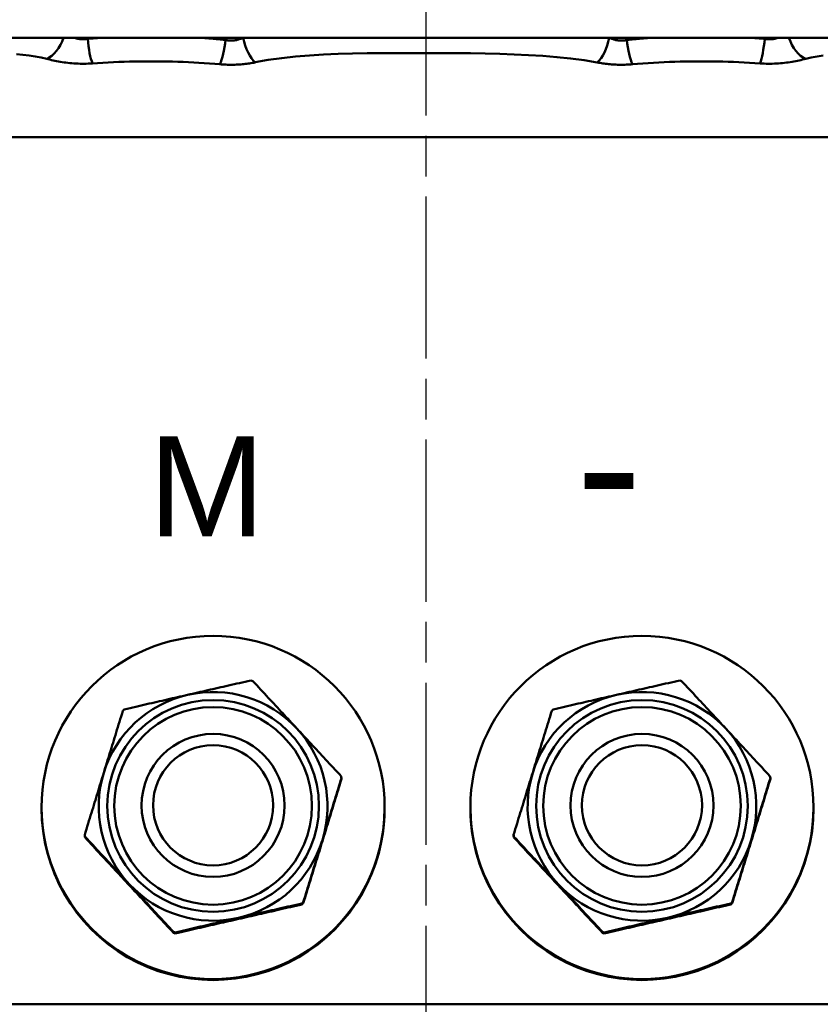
# Model space of a CAD drawing. Header units: millimetres. Extents: x 50 to 454, y 72 to 392.
# Tile 4 of 26: x 142 to 170, y 105 to 139. Entities that reach past the tile are written whole.
import ezdxf

# ---------------------------------------------------------------- set-up
doc = ezdxf.new("R2010")
doc.units = ezdxf.units.MM
doc.linetypes.add('CHAIN', pattern=[0.3543, 0.2362, -0.0295, 0.0591, -0.0295])
doc.linetypes.add('LONG_DASH_DOTTED', pattern=[0.3001, 0.2362, -0.0295, 0.0049, -0.0295])
for name, color, linetype, lineweight in [('Arêtes tangentes visibles(GABARIT)', 7, 'Continuous', 50), ('Arêtes visibles(GABARIT)', 7, 'Continuous', 50), ('Cotes(GABARIT)', 7, 'Continuous', 25), ('Ligne de centre(GABARIT)', 7, 'LONG_DASH_DOTTED', 25), ('Symboles(GABARIT)', 7, 'Continuous', 25)]:
    doc.layers.add(name, color=color, linetype=linetype, lineweight=lineweight)
doc.styles.add('Arial', font='arial.ttf')
doc.styles.add('Courant-BSI', font='arial.ttf')
doc.dimstyles.new('MS-Relais', dxfattribs={"dimtxt": 3.5, "dimasz": 2.5, "dimexe": 2, "dimexo": 2, "dimgap": 0.3, "dimtad": 1, "dimtoh": 1, "dimrnd": 1e-08, "dimtxsty": 'Courant-BSI', "dimcen": 0.09, "dimdle": 6, "dimclrd": 7, "dimclre": 7, "dimclrt": 7, "dimazin": 2, "dimtfac": 0.571429, "dimtmove": 0, "dimatfit": 3, "dimfxl": 1, "dimtolj": 1, "dimlwd": 25, "dimlwe": 25, "dimarcsym": 0})

# ---------------------------------------------------------------- blocks, each defined once
blk = doc.blocks.new('*D17')
at = {"layer": 'Cotes(GABARIT)', "color": 7, "linetype": 'Continuous', "lineweight": 25}
for p, q in [((80.657, 112.534), (80.657, 72.462)), ((232.657, 106.784), (232.657, 72.462)), ((83.157, 74.462), (230.157, 74.462))]:
    blk.add_line(p, q, dxfattribs=at)
at = {"layer": 'Cotes(GABARIT)', "color": 7, "linetype": 'Continuous'}
for points in [[(83.157, 74.879), (83.157, 74.045), (80.657, 74.462)], [(230.157, 74.879), (230.157, 74.045), (232.657, 74.462)]]:
    blk.add_solid(points, dxfattribs=at)
at = {"layer": 'Defpoints', "color": 0, "linetype": 'Continuous'}
for p in [(80.657, 114.534), (232.657, 108.784), (232.657, 74.462)]:
    blk.add_point(p, dxfattribs=at)
at = {"layer": 'Cotes(GABARIT)', "color": 7, "linetype": 'Continuous', "lineweight": 25, "insert": (152.974, 78.336), "char_height": 3.5, "attachment_point": 1, "style": 'Courant-BSI'}
blk.add_mtext('\\A1;152', dxfattribs=at)
blk = doc.blocks.new('*D27')
at = {"layer": 'Cotes(GABARIT)', "color": 7, "linetype": 'Continuous', "lineweight": 25}
for p, q in [((80.657, 112.534), (80.657, 85.897)), ((156.657, 99.815), (156.657, 85.897)), ((154.157, 87.897), (83.157, 87.897))]:
    blk.add_line(p, q, dxfattribs=at)
at = {"layer": 'Cotes(GABARIT)', "color": 7, "linetype": 'Continuous'}
for points in [[(83.157, 88.314), (83.157, 87.481), (80.657, 87.897)], [(154.157, 88.314), (154.157, 87.481), (156.657, 87.897)]]:
    blk.add_solid(points, dxfattribs=at)
at = {"layer": 'Defpoints', "color": 0, "linetype": 'Continuous'}
for p in [(80.657, 114.534), (156.657, 101.815), (80.657, 87.897)]:
    blk.add_point(p, dxfattribs=at)
at = {"layer": 'Cotes(GABARIT)', "color": 7, "linetype": 'Continuous', "lineweight": 25, "insert": (116.687, 91.697), "char_height": 3.5, "attachment_point": 1, "style": 'Courant-BSI'}
blk.add_mtext('\\A1; \\fArial|b0|i0;\\H3.5000;=', dxfattribs=at)
blk = doc.blocks.new('*D28')
at = {"layer": 'Cotes(GABARIT)', "color": 7, "linetype": 'Continuous', "lineweight": 25}
for p, q in [((232.657, 106.784), (232.657, 85.897)), ((156.657, 99.815), (156.657, 85.897)), ((159.157, 87.897), (230.157, 87.897))]:
    blk.add_line(p, q, dxfattribs=at)
at = {"layer": 'Cotes(GABARIT)', "color": 7, "linetype": 'Continuous'}
for points in [[(159.157, 88.314), (159.157, 87.481), (156.657, 87.897)], [(230.157, 88.314), (230.157, 87.481), (232.657, 87.897)]]:
    blk.add_solid(points, dxfattribs=at)
at = {"layer": 'Defpoints', "color": 0, "linetype": 'Continuous'}
for p in [(232.657, 108.784), (156.657, 101.815), (232.657, 87.897)]:
    blk.add_point(p, dxfattribs=at)
at = {"layer": 'Cotes(GABARIT)', "color": 7, "linetype": 'Continuous', "lineweight": 25, "insert": (192.687, 91.697), "char_height": 3.5, "attachment_point": 1, "style": 'Courant-BSI'}
blk.add_mtext('\\A1; \\fArial|b0|i0;\\H3.5000;=', dxfattribs=at)

msp = doc.modelspace()

# ---------------------------------------------------------------- linework, layer by layer
at = {"layer": 'Arêtes tangentes visibles(GABARIT)'}
for p, q in [((144.8175, 138.4986), (144.8176, 138.5343)), ((149.6404, 138.5343), (149.6405, 138.4589)), ((163.6745, 138.4589), (163.6745, 138.5343)), ((168.4974, 138.5343), (168.4975, 138.4986)), ((130.1754, 135.0605), (183.1395, 135.0605))]:
    msp.add_line(p, q, dxfattribs=at)
at = {"layer": 'Arêtes tangentes visibles(GABARIT)', "flags": 128}
for points in [[(144.8175, 138.4986), (144.7982, 138.4951), (144.7787, 138.4919), (144.7592, 138.4892), (144.7396, 138.4869), (144.7199, 138.485), (144.7002, 138.4836), (144.6804, 138.4827), (144.6606, 138.4822), (144.6408, 138.4822), (144.621, 138.4826), (144.6013, 138.4835), (144.5815, 138.4849), (144.5619, 138.4867), (144.5423, 138.489), (144.5227, 138.4917), (144.5033, 138.4948), (144.4839, 138.4984), (144.4647, 138.5024), (144.4455, 138.5067), (144.4265, 138.5115), (144.4075, 138.5167), (144.3887, 138.5222), (144.37, 138.5281), (144.3515, 138.5344)], [(145.2741, 138.5343), (145.255, 138.533), (145.2359, 138.5317), (145.2168, 138.5304), (145.1977, 138.529), (145.1786, 138.5277), (145.1595, 138.5263), (145.1405, 138.5249), (145.1214, 138.5235), (145.1024, 138.5221), (145.0833, 138.5206), (145.0643, 138.5192), (145.0453, 138.5177), (145.0262, 138.5162), (145.0072, 138.5147), (144.9882, 138.5132), (144.9692, 138.5116), (144.9502, 138.51), (144.9312, 138.5085), (144.9123, 138.5069), (144.8933, 138.5053), (144.8743, 138.5036), (144.8554, 138.502), (144.8364, 138.5003), (144.8175, 138.4986)], [(149.6405, 138.4589), (149.6052, 138.4628), (149.5699, 138.4666), (149.5345, 138.4704), (149.4991, 138.474), (149.4637, 138.4776), (149.4282, 138.4812), (149.3927, 138.4846), (149.3572, 138.488), (149.3217, 138.4914), (149.2861, 138.4947), (149.2505, 138.4979), (149.2149, 138.5011), (149.1792, 138.5042), (149.1436, 138.5072), (149.1079, 138.5102), (149.0721, 138.5131), (149.0364, 138.5159), (149.0006, 138.5187), (148.9648, 138.5215), (148.929, 138.5241), (148.8932, 138.5268), (148.8573, 138.5293), (148.8214, 138.5318), (148.7855, 138.5343)], [(150.2385, 138.5343), (150.2156, 138.5234), (150.1923, 138.513), (150.1686, 138.503), (150.1447, 138.4937), (150.1206, 138.4849), (150.0962, 138.4768), (150.0716, 138.4693), (150.0468, 138.4625), (150.0218, 138.4564), (149.9967, 138.451), (149.9716, 138.4464), (149.9463, 138.4426), (149.9209, 138.4395), (149.8954, 138.4373), (149.8698, 138.4358), (149.8441, 138.4352), (149.8184, 138.4353), (149.7927, 138.4363), (149.767, 138.4381), (149.7414, 138.4407), (149.716, 138.4442), (149.6906, 138.4483), (149.6655, 138.4533), (149.6405, 138.4589)], [(163.6745, 138.4589), (163.6495, 138.4533), (163.6243, 138.4483), (163.599, 138.4442), (163.5735, 138.4407), (163.5479, 138.4381), (163.5222, 138.4363), (163.4965, 138.4353), (163.4708, 138.4352), (163.4452, 138.4358), (163.4196, 138.4373), (163.3941, 138.4395), (163.3687, 138.4426), (163.3434, 138.4464), (163.3182, 138.451), (163.2931, 138.4564), (163.2682, 138.4625), (163.2434, 138.4693), (163.2188, 138.4768), (163.1944, 138.4849), (163.1702, 138.4937), (163.1463, 138.5031), (163.1227, 138.513), (163.0994, 138.5234), (163.0764, 138.5343)], [(164.5294, 138.5344), (164.4935, 138.5319), (164.4576, 138.5294), (164.4218, 138.5269), (164.3859, 138.5242), (164.3501, 138.5216), (164.3143, 138.5188), (164.2785, 138.516), (164.2428, 138.5132), (164.2071, 138.5102), (164.1714, 138.5073), (164.1357, 138.5042), (164.1001, 138.5011), (164.0644, 138.498), (164.0288, 138.4947), (163.9933, 138.4914), (163.9577, 138.4881), (163.9222, 138.4847), (163.8867, 138.4812), (163.8513, 138.4776), (163.8158, 138.474), (163.7804, 138.4704), (163.7451, 138.4666), (163.7098, 138.4628), (163.6745, 138.4589)], [(168.4975, 138.4986), (168.4785, 138.5003), (168.4596, 138.502), (168.4406, 138.5036), (168.4217, 138.5053), (168.4027, 138.5069), (168.3837, 138.5085), (168.3647, 138.51), (168.3457, 138.5116), (168.3267, 138.5131), (168.3077, 138.5147), (168.2887, 138.5162), (168.2697, 138.5177), (168.2507, 138.5191), (168.2316, 138.5206), (168.2126, 138.522), (168.1935, 138.5235), (168.1745, 138.5249), (168.1554, 138.5263), (168.1363, 138.5276), (168.1173, 138.529), (168.0982, 138.5303), (168.0791, 138.5317), (168.06, 138.533), (168.0409, 138.5343)], [(168.9633, 138.5343), (168.9447, 138.528), (168.9259, 138.5221), (168.9071, 138.5166), (168.8881, 138.5114), (168.869, 138.5066), (168.8498, 138.5022), (168.8305, 138.4983), (168.8112, 138.4947), (168.7917, 138.4916), (168.7721, 138.4889), (168.7525, 138.4867), (168.7329, 138.4849), (168.7132, 138.4836), (168.6935, 138.4828), (168.6738, 138.4823), (168.6541, 138.4824), (168.6343, 138.4829), (168.6146, 138.4838), (168.595, 138.4852), (168.5753, 138.487), (168.5558, 138.4892), (168.5363, 138.4919), (168.5168, 138.4951), (168.4975, 138.4986)], [(142.3226, 137.9628), (142.5495, 137.9414), (142.7701, 137.9149), (142.9835, 137.8826), (143.1888, 137.8438), (143.385, 137.7977)], [(143.385, 137.7977), (143.4393, 137.7838), (143.4951, 137.7701), (143.5525, 137.7566), (143.6113, 137.7434), (143.6716, 137.7306), (143.7331, 137.7182), (143.796, 137.7063), (143.86, 137.6951), (143.9252, 137.6845), (143.9915, 137.6746), (144.0588, 137.6655), (144.1271, 137.6572), (144.1961, 137.6499), (144.266, 137.6434), (144.3365, 137.638), (144.4076, 137.6337), (144.4793, 137.6304), (144.5514, 137.6282), (144.6238, 137.6272), (144.6963, 137.6273), (144.7686, 137.6286), (144.8406, 137.631), (144.9121, 137.6345), (144.9829, 137.6391)], [(150.6722, 137.6759), (151.1324, 137.7577), (151.6034, 137.8241), (152.0841, 137.8768), (152.5733, 137.9174), (153.07, 137.9476), (153.573, 137.9689), (154.0812, 137.9831), (154.5936, 137.9917), (155.1089, 137.9964), (155.6262, 137.9987), (156.1443, 138.0004), (156.6624, 138.0018), (157.18, 138.0015), (157.6965, 137.9989), (158.2113, 137.9934), (158.7237, 137.9843), (159.2331, 137.9711), (159.7387, 137.9531), (160.2401, 137.9297), (160.7365, 137.8997), (161.2267, 137.861), (161.7089, 137.8114), (162.1814, 137.749), (162.6426, 137.6716)], [(168.332, 137.6391), (168.4028, 137.6346), (168.474, 137.6311), (168.5456, 137.6287), (168.6174, 137.6275), (168.6894, 137.6273), (168.7613, 137.6283), (168.8331, 137.6303), (168.9046, 137.6335), (168.9756, 137.6378), (169.0461, 137.6432), (169.1158, 137.6496), (169.1849, 137.6569), (169.2531, 137.6651), (169.3205, 137.6742), (169.387, 137.684), (169.4524, 137.6946), (169.5168, 137.7059), (169.5801, 137.7179), (169.6421, 137.7303), (169.7027, 137.7432), (169.7619, 137.7565), (169.8196, 137.77), (169.8756, 137.7838), (169.93, 137.7977)], [(169.93, 137.7977), (170.1261, 137.8438), (170.3313, 137.8826), (170.5447, 137.9149)], [(144.9829, 137.6391), (145.1668, 137.6517), (145.3515, 137.6629), (145.5367, 137.6727), (145.7225, 137.6813), (145.9088, 137.6886), (146.0954, 137.6948), (146.2824, 137.6997), (146.4695, 137.7035), (146.6567, 137.7063), (146.8439, 137.7079), (147.0311, 137.7085), (147.2183, 137.7079), (147.4053, 137.7063), (147.5923, 137.7035), (147.7793, 137.6997), (147.9661, 137.6947), (148.1527, 137.6885), (148.339, 137.6812), (148.5249, 137.6726), (148.7103, 137.6627), (148.8952, 137.6515), (149.0793, 137.6389), (149.2627, 137.6249), (149.4453, 137.6093)], [(149.4453, 137.6093), (149.4966, 137.605), (149.5484, 137.6013), (149.6005, 137.5981), (149.6529, 137.5956), (149.7056, 137.5937), (149.7584, 137.5924), (149.8113, 137.5918), (149.8642, 137.5918), (149.9169, 137.5925), (149.9696, 137.5938), (150.022, 137.5958), (150.0741, 137.5983), (150.126, 137.6015), (150.1777, 137.6052), (150.2292, 137.6096), (150.2804, 137.6145), (150.3312, 137.62), (150.3816, 137.626), (150.4316, 137.6325), (150.481, 137.6395), (150.5298, 137.6469), (150.578, 137.6548), (150.6256, 137.663), (150.6724, 137.6716)], [(162.6426, 137.6716), (162.6894, 137.663), (162.7369, 137.6548), (162.7851, 137.6469), (162.834, 137.6395), (162.8834, 137.6325), (162.9334, 137.626), (162.9838, 137.62), (163.0346, 137.6145), (163.0858, 137.6096), (163.1372, 137.6052), (163.189, 137.6015), (163.2409, 137.5983), (163.2931, 137.5958), (163.3455, 137.5938), (163.398, 137.5925), (163.4508, 137.5918), (163.5037, 137.5918), (163.5566, 137.5924), (163.6094, 137.5937), (163.662, 137.5956), (163.7145, 137.5981), (163.7666, 137.6013), (163.8184, 137.605), (163.8697, 137.6093)], [(163.8697, 137.6093), (164.0522, 137.6249), (164.2356, 137.639), (164.4198, 137.6516), (164.6046, 137.6628), (164.79, 137.6726), (164.9759, 137.6812), (165.1623, 137.6885), (165.3489, 137.6947), (165.5358, 137.6996), (165.7227, 137.7035), (165.9097, 137.7063), (166.0968, 137.7079), (166.284, 137.7085), (166.4711, 137.7079), (166.6583, 137.7063), (166.8455, 137.7035), (167.0326, 137.6997), (167.2195, 137.6947), (167.4061, 137.6886), (167.5924, 137.6812), (167.7782, 137.6727), (167.9635, 137.6628), (168.1481, 137.6517), (168.332, 137.6391)]]:
    msp.add_lwpolyline(points, dxfattribs=at)
at = {"layer": 'Arêtes tangentes visibles(GABARIT)'}
for centre, major_axis, ratio, start_param, end_param in [((143.385, 138.7188), (-0.3286, -0.9445), 0.613876, 0.5156115, 1.5889216), ((144.9829, 138.5074), (0.0959, -0.9954), 0.1655134, 4.7052121, 5.7560936), ((149.4453, 138.4677), (-0.1188, -0.9929), 0.1949048, 0.5504847, 1.5853215), ((150.6724, 138.5507), (0.2435, -0.9699), 0.4096852, 4.6267117, 5.7334039), ((162.6426, 138.5507), (-0.2435, -0.9699), 0.4096852, 0.5497814, 1.6564736), ((163.8697, 138.4677), (0.1188, -0.9929), 0.1949048, 4.6978638, 5.7327006), ((168.332, 138.5074), (-0.0959, -0.9954), 0.1655134, 0.5270917, 1.5779732), ((169.93, 138.7188), (0.3286, -0.9445), 0.613876, 4.6942637, 5.7675738)]:
    msp.add_ellipse(centre, major_axis=major_axis, ratio=ratio, start_param=start_param, end_param=end_param, dxfattribs=at)
for centre, major_axis in [((149.2042, 111.6718), (3.7014, 0)), ((164.2042, 111.6718), (3.7014, 0)), ((149.2042, 111.6736), (3.4552, 0)), ((164.2042, 111.6736), (3.4552, 0))]:
    msp.add_ellipse(centre, major_axis=major_axis, ratio=0.9999619, dxfattribs=at)
at = {"layer": 'Arêtes visibles(GABARIT)'}
for p, q in [((109.3051, 138.5343), (204.0099, 138.5343)), ((153.6955, 112.6157), (153.6955, 112.648)), ((168.6955, 112.6157), (168.6955, 112.648)), ((143.2042, 111.6187), (143.2042, 111.6099)), ((143.2042, 111.5925), (143.2042, 111.5838)), ((146.7042, 111.6736), (146.7042, 111.6894)), ((151.7042, 111.6736), (151.7042, 111.6894)), ((155.2042, 111.6187), (155.2042, 111.6099)), ((155.2042, 111.5925), (155.2042, 111.5838)), ((158.2042, 111.6187), (158.2042, 111.6099)), ((158.2042, 111.5925), (158.2042, 111.5838)), ((161.7042, 111.6736), (161.7042, 111.6894)), ((166.7042, 111.6736), (166.7042, 111.6894)), ((170.2042, 111.6187), (170.2042, 111.6099)), ((170.2042, 111.5925), (170.2042, 111.5838)), ((144.7128, 110.6277), (144.7128, 110.66)), ((144.7275, 110.5962), (144.7275, 110.5638)), ((159.7128, 110.6277), (159.7128, 110.66)), ((159.7275, 110.5962), (159.7275, 110.5638)), ((152.3107, 108.2292), (152.3107, 108.2616)), ((152.3587, 108.3062), (152.3587, 108.2738)), ((167.3107, 108.2292), (167.3107, 108.2616)), ((167.3587, 108.3062), (167.3587, 108.2738)), ((147.8194, 107.2352), (147.8194, 107.2676)), ((147.882, 107.2483), (147.882, 107.216)), ((162.8194, 107.2352), (162.8194, 107.2676)), ((162.882, 107.2483), (162.882, 107.216)), ((129.9108, 104.7343), (183.4042, 104.7343))]:
    msp.add_line(p, q, dxfattribs=at)
at = {"layer": 'Arêtes visibles(GABARIT)', "flags": 128}
for points in [[(148.312, 115.5561), (148.4008, 115.5765), (148.4895, 115.5967), (148.578, 115.617), (148.6665, 115.6372), (148.7549, 115.6574), (148.8435, 115.6776), (148.9321, 115.6978), (149.021, 115.718), (149.1101, 115.7383), (149.1996, 115.7587), (149.2895, 115.7792), (149.3798, 115.7997), (149.4707, 115.8204), (149.5622, 115.8412), (149.6543, 115.8621), (149.7472, 115.8832), (149.8409, 115.9045), (149.9356, 115.9259), (150.0311, 115.9476), (150.1278, 115.9695), (150.2255, 115.9917), (150.3245, 116.0141), (150.4247, 116.0368), (150.5263, 116.0598)], [(150.5889, 116.0405), (150.6599, 115.9644), (150.7299, 115.8893), (150.799, 115.8151), (150.8672, 115.7419), (150.9346, 115.6695), (151.0014, 115.5978), (151.0674, 115.5269), (151.1329, 115.4566), (151.1977, 115.387), (151.2621, 115.3179), (151.3259, 115.2492), (151.3894, 115.1811), (151.4524, 115.1133), (151.5152, 115.0459), (151.5776, 114.9787), (151.6399, 114.9118), (151.7019, 114.8451), (151.7638, 114.7785), (151.8256, 114.712), (151.8874, 114.6456), (151.9492, 114.5791), (152.011, 114.5126), (152.0729, 114.446), (152.1349, 114.3792)], [(163.312, 115.5561), (163.4008, 115.5765), (163.4895, 115.5967), (163.578, 115.617), (163.6665, 115.6372), (163.7549, 115.6574), (163.8435, 115.6776), (163.9321, 115.6978), (164.021, 115.718), (164.1101, 115.7383), (164.1996, 115.7587), (164.2895, 115.7792), (164.3798, 115.7997), (164.4707, 115.8204), (164.5622, 115.8412), (164.6543, 115.8621), (164.7472, 115.8832), (164.8409, 115.9045), (164.9356, 115.9259), (165.0311, 115.9476), (165.1278, 115.9695), (165.2255, 115.9917), (165.3245, 116.0141), (165.4247, 116.0368), (165.5263, 116.0598)], [(165.5889, 116.0405), (165.6599, 115.9644), (165.7299, 115.8893), (165.799, 115.8151), (165.8672, 115.7419), (165.9346, 115.6695), (166.0014, 115.5978), (166.0674, 115.5269), (166.1329, 115.4566), (166.1977, 115.387), (166.2621, 115.3179), (166.3259, 115.2492), (166.3894, 115.1811), (166.4524, 115.1133), (166.5152, 115.0459), (166.5776, 114.9787), (166.6399, 114.9118), (166.7019, 114.8451), (166.7638, 114.7785), (166.8256, 114.712), (166.8874, 114.6456), (166.9492, 114.5791), (167.011, 114.5126), (167.0729, 114.446), (167.1349, 114.3792)], [(146.0976, 115.0465), (146.1992, 115.07), (146.2995, 115.0932), (146.3984, 115.116), (146.4962, 115.1386), (146.5928, 115.1609), (146.6884, 115.183), (146.783, 115.2048), (146.8767, 115.2264), (146.9696, 115.2479), (147.0618, 115.2691), (147.1532, 115.2902), (147.2441, 115.3111), (147.3345, 115.3319), (147.4243, 115.3525), (147.5138, 115.3731), (147.6029, 115.3936), (147.6918, 115.414), (147.7805, 115.4344), (147.869, 115.4547), (147.9575, 115.475), (148.0459, 115.4952), (148.1344, 115.5155), (148.2231, 115.5358), (148.312, 115.5561)], [(161.0976, 115.0465), (161.1992, 115.07), (161.2995, 115.0932), (161.3984, 115.116), (161.4962, 115.1386), (161.5928, 115.1609), (161.6884, 115.183), (161.783, 115.2048), (161.8767, 115.2264), (161.9696, 115.2479), (162.0618, 115.2691), (162.1532, 115.2902), (162.2441, 115.3111), (162.3345, 115.3319), (162.4243, 115.3525), (162.5138, 115.3731), (162.6029, 115.3936), (162.6918, 115.414), (162.7805, 115.4344), (162.869, 115.4547), (162.9575, 115.475), (163.0459, 115.4952), (163.1344, 115.5155), (163.2231, 115.5358), (163.312, 115.5561)], [(145.3812, 112.834), (145.408, 112.9211), (145.4348, 113.008), (145.4615, 113.0948), (145.4882, 113.1815), (145.5149, 113.2681), (145.5417, 113.3549), (145.5684, 113.4417), (145.5952, 113.5288), (145.6221, 113.6161), (145.6492, 113.7037), (145.6763, 113.7917), (145.7036, 113.8801), (145.731, 113.9691), (145.7586, 114.0587), (145.7864, 114.1489), (145.8145, 114.2398), (145.8427, 114.3315), (145.8713, 114.4241), (145.9001, 114.5176), (145.9293, 114.6121), (145.9588, 114.7077), (145.9887, 114.8045), (146.0189, 114.9025), (146.0496, 115.0019)], [(160.3812, 112.834), (160.408, 112.9211), (160.4348, 113.008), (160.4615, 113.0948), (160.4882, 113.1815), (160.5149, 113.2681), (160.5417, 113.3549), (160.5684, 113.4417), (160.5952, 113.5288), (160.6221, 113.6161), (160.6492, 113.7037), (160.6763, 113.7917), (160.7036, 113.8801), (160.731, 113.9691), (160.7586, 114.0587), (160.7864, 114.1489), (160.8145, 114.2398), (160.8427, 114.3315), (160.8713, 114.4241), (160.9001, 114.5176), (160.9293, 114.6121), (160.9588, 114.7077), (160.9887, 114.8045), (161.0189, 114.9025), (161.0496, 115.0019)], [(152.1349, 114.3792), (152.1969, 114.3124), (152.2588, 114.2458), (152.3206, 114.1792), (152.3824, 114.1127), (152.4442, 114.0462), (152.506, 113.9796), (152.5679, 113.9129), (152.6299, 113.846), (152.6921, 113.7789), (152.7546, 113.7116), (152.8173, 113.6439), (152.8804, 113.5759), (152.9439, 113.5075), (153.0077, 113.4386), (153.0721, 113.3692), (153.1369, 113.2992), (153.2024, 113.2286), (153.2684, 113.1573), (153.3351, 113.0852), (153.4026, 113.0124), (153.4708, 112.9387), (153.5399, 112.8641), (153.6099, 112.7886), (153.6808, 112.7119)], [(167.1349, 114.3792), (167.1969, 114.3124), (167.2588, 114.2458), (167.3206, 114.1792), (167.3824, 114.1127), (167.4442, 114.0462), (167.506, 113.9796), (167.5679, 113.9129), (167.6299, 113.846), (167.6921, 113.7789), (167.7546, 113.7116), (167.8173, 113.6439), (167.8804, 113.5759), (167.9439, 113.5075), (168.0077, 113.4386), (168.0721, 113.3692), (168.1369, 113.2992), (168.2024, 113.2286), (168.2684, 113.1573), (168.3351, 113.0852), (168.4026, 113.0124), (168.4708, 112.9387), (168.5399, 112.8641), (168.6099, 112.7886), (168.6808, 112.7119)], [(144.7128, 110.66), (144.7435, 110.7599), (144.7738, 110.8584), (144.8036, 110.9557), (144.8331, 111.0517), (144.8623, 111.1466), (144.8912, 111.2405), (144.9197, 111.3335), (144.948, 111.4255), (144.976, 111.5168), (145.0039, 111.6073), (145.0315, 111.6971), (145.0589, 111.7863), (145.0862, 111.875), (145.1133, 111.9632), (145.1403, 112.051), (145.1672, 112.1385), (145.194, 112.2257), (145.2208, 112.3127), (145.2475, 112.3996), (145.2742, 112.4863), (145.3009, 112.5731), (145.3276, 112.6599), (145.3544, 112.7469), (145.3812, 112.834)], [(153.6955, 112.648), (153.6648, 112.5487), (153.6345, 112.4506), (153.6047, 112.3539), (153.5752, 112.2583), (153.546, 112.1637), (153.5171, 112.0702), (153.4886, 111.9777), (153.4603, 111.8859), (153.4323, 111.795), (153.4044, 111.7048), (153.3768, 111.6153), (153.3494, 111.5263), (153.3221, 111.4379), (153.295, 111.3499), (153.268, 111.2622), (153.2411, 111.1749), (153.2143, 111.0879), (153.1875, 111.001), (153.1608, 110.9143), (153.1341, 110.8276), (153.1074, 110.7409), (153.0807, 110.6542), (153.0539, 110.5673), (153.0271, 110.4801)], [(153.0271, 110.4417), (153.0539, 110.5289), (153.0807, 110.6158), (153.1074, 110.7026), (153.1341, 110.7894), (153.1608, 110.8762), (153.1875, 110.963), (153.2143, 111.05), (153.2411, 111.1372), (153.268, 111.2247), (153.295, 111.3125), (153.3221, 111.4007), (153.3494, 111.4894), (153.3768, 111.5786), (153.4044, 111.6685), (153.4323, 111.7589), (153.4603, 111.8502), (153.4886, 111.9422), (153.5171, 112.0352), (153.546, 112.1291), (153.5752, 112.224), (153.6047, 112.3201), (153.6345, 112.4173), (153.6648, 112.5158), (153.6955, 112.6157)], [(159.7128, 110.66), (159.7435, 110.7599), (159.7738, 110.8584), (159.8036, 110.9557), (159.8331, 111.0517), (159.8623, 111.1466), (159.8912, 111.2405), (159.9197, 111.3335), (159.948, 111.4255), (159.976, 111.5168), (160.0039, 111.6073), (160.0315, 111.6971), (160.0589, 111.7863), (160.0862, 111.875), (160.1133, 111.9632), (160.1403, 112.051), (160.1672, 112.1385), (160.194, 112.2257), (160.2208, 112.3127), (160.2475, 112.3996), (160.2742, 112.4863), (160.3009, 112.5731), (160.3276, 112.6599), (160.3544, 112.7469), (160.3812, 112.834)], [(168.6955, 112.648), (168.6648, 112.5487), (168.6345, 112.4506), (168.6047, 112.3539), (168.5752, 112.2583), (168.546, 112.1637), (168.5171, 112.0702), (168.4886, 111.9777), (168.4603, 111.8859), (168.4323, 111.795), (168.4044, 111.7048), (168.3768, 111.6153), (168.3494, 111.5263), (168.3221, 111.4379), (168.295, 111.3499), (168.268, 111.2622), (168.2411, 111.1749), (168.2143, 111.0879), (168.1875, 111.001), (168.1608, 110.9143), (168.1341, 110.8276), (168.1074, 110.7409), (168.0807, 110.6542), (168.0539, 110.5673), (168.0271, 110.4801)], [(168.0271, 110.4417), (168.0539, 110.5289), (168.0807, 110.6158), (168.1074, 110.7026), (168.1341, 110.7894), (168.1608, 110.8762), (168.1875, 110.963), (168.2143, 111.05), (168.2411, 111.1372), (168.268, 111.2247), (168.295, 111.3125), (168.3221, 111.4007), (168.3494, 111.4894), (168.3768, 111.5786), (168.4044, 111.6685), (168.4323, 111.7589), (168.4603, 111.8502), (168.4886, 111.9422), (168.5171, 112.0352), (168.546, 112.1291), (168.5752, 112.224), (168.6047, 112.3201), (168.6345, 112.4173), (168.6648, 112.5158), (168.6955, 112.6157)], [(146.2734, 108.9349), (146.2114, 109.0017), (146.1495, 109.0683), (146.0877, 109.1348), (146.0259, 109.2013), (145.9641, 109.2677), (145.9023, 109.3342), (145.8404, 109.4008), (145.7784, 109.4675), (145.7162, 109.5344), (145.6537, 109.6015), (145.591, 109.669), (145.5279, 109.7367), (145.4644, 109.8049), (145.4006, 109.8735), (145.3362, 109.9426), (145.2714, 110.0123), (145.2059, 110.0826), (145.1399, 110.1535), (145.0732, 110.2251), (145.0057, 110.2975), (144.9375, 110.3708), (144.8684, 110.4449), (144.7984, 110.52), (144.7275, 110.5962)], [(144.7275, 110.5638), (144.7984, 110.4872), (144.8684, 110.4116), (144.9375, 110.337), (145.0057, 110.2633), (145.0732, 110.1905), (145.1399, 110.1185), (145.2059, 110.0472), (145.2714, 109.9766), (145.3362, 109.9066), (145.4006, 109.8372), (145.4644, 109.7683), (145.5279, 109.6998), (145.591, 109.6318), (145.6537, 109.5642), (145.7162, 109.4968), (145.7784, 109.4297), (145.8404, 109.3629), (145.9023, 109.2962), (145.9641, 109.2296), (146.0259, 109.163), (146.0877, 109.0965), (146.1495, 109.0299), (146.2114, 108.9633), (146.2734, 108.8965)], [(161.2734, 108.9349), (161.2114, 109.0017), (161.1495, 109.0683), (161.0877, 109.1348), (161.0259, 109.2013), (160.9641, 109.2677), (160.9023, 109.3342), (160.8404, 109.4008), (160.7784, 109.4675), (160.7162, 109.5344), (160.6537, 109.6015), (160.591, 109.669), (160.5279, 109.7367), (160.4644, 109.8049), (160.4006, 109.8735), (160.3362, 109.9426), (160.2714, 110.0123), (160.2059, 110.0826), (160.1399, 110.1535), (160.0732, 110.2251), (160.0057, 110.2975), (159.9375, 110.3708), (159.8684, 110.4449), (159.7984, 110.52), (159.7275, 110.5962)], [(159.7275, 110.5638), (159.7984, 110.4872), (159.8684, 110.4116), (159.9375, 110.337), (160.0057, 110.2633), (160.0732, 110.1905), (160.1399, 110.1185), (160.2059, 110.0472), (160.2714, 109.9766), (160.3362, 109.9066), (160.4006, 109.8372), (160.4644, 109.7683), (160.5279, 109.6998), (160.591, 109.6318), (160.6537, 109.5642), (160.7162, 109.4968), (160.7784, 109.4297), (160.8404, 109.3629), (160.9023, 109.2962), (160.9641, 109.2296), (161.0259, 109.163), (161.0877, 109.0965), (161.1495, 109.0299), (161.2114, 108.9633), (161.2734, 108.8965)], [(153.0271, 110.4801), (153.0003, 110.393), (152.9735, 110.3061), (152.9468, 110.2193), (152.9201, 110.1325), (152.8934, 110.0457), (152.8666, 109.9589), (152.8399, 109.8719), (152.8131, 109.7847), (152.7862, 109.6972), (152.7591, 109.6094), (152.732, 109.5212), (152.7048, 109.4325), (152.6773, 109.3433), (152.6497, 109.2534), (152.6219, 109.1629), (152.5939, 109.0717), (152.5656, 108.9796), (152.537, 108.8867), (152.5082, 108.7928), (152.479, 108.6979), (152.4495, 108.6018), (152.4196, 108.5046), (152.3894, 108.4061), (152.3587, 108.3062)], [(152.3587, 108.2738), (152.3894, 108.3732), (152.4196, 108.4713), (152.4495, 108.568), (152.479, 108.6636), (152.5082, 108.7582), (152.537, 108.8517), (152.5656, 108.9442), (152.5939, 109.0359), (152.6219, 109.1269), (152.6497, 109.2171), (152.6773, 109.3066), (152.7048, 109.3956), (152.732, 109.484), (152.7591, 109.572), (152.7862, 109.6596), (152.8131, 109.7469), (152.8399, 109.834), (152.8666, 109.9209), (152.8934, 110.0076), (152.9201, 110.0943), (152.9468, 110.181), (152.9735, 110.2677), (153.0003, 110.3546), (153.0271, 110.4417)], [(168.0271, 110.4801), (168.0003, 110.393), (167.9735, 110.3061), (167.9468, 110.2193), (167.9201, 110.1325), (167.8934, 110.0457), (167.8666, 109.9589), (167.8399, 109.8719), (167.8131, 109.7847), (167.7862, 109.6972), (167.7591, 109.6094), (167.732, 109.5212), (167.7048, 109.4325), (167.6773, 109.3433), (167.6497, 109.2534), (167.6219, 109.1629), (167.5939, 109.0717), (167.5656, 108.9796), (167.537, 108.8867), (167.5082, 108.7928), (167.479, 108.6979), (167.4495, 108.6018), (167.4196, 108.5046), (167.3894, 108.4061), (167.3587, 108.3062)], [(167.3587, 108.2738), (167.3894, 108.3732), (167.4196, 108.4713), (167.4495, 108.568), (167.479, 108.6636), (167.5082, 108.7582), (167.537, 108.8517), (167.5656, 108.9442), (167.5939, 109.0359), (167.6219, 109.1269), (167.6497, 109.2171), (167.6773, 109.3066), (167.7048, 109.3956), (167.732, 109.484), (167.7591, 109.572), (167.7862, 109.6596), (167.8131, 109.7469), (167.8399, 109.834), (167.8666, 109.9209), (167.8934, 110.0076), (167.9201, 110.0943), (167.9468, 110.181), (167.9735, 110.2677), (168.0003, 110.3546), (168.0271, 110.4417)], [(147.8194, 107.2676), (147.7484, 107.3442), (147.6784, 107.4198), (147.6094, 107.4944), (147.5411, 107.5681), (147.4737, 107.6409), (147.4069, 107.7129), (147.3409, 107.7842), (147.2754, 107.8548), (147.2106, 107.9248), (147.1462, 107.9942), (147.0824, 108.0631), (147.0189, 108.1316), (146.9559, 108.1996), (146.8931, 108.2672), (146.8307, 108.3346), (146.7684, 108.4017), (146.7064, 108.4685), (146.6445, 108.5352), (146.5827, 108.6018), (146.5209, 108.6684), (146.4592, 108.7349), (146.3973, 108.8015), (146.3354, 108.8681), (146.2734, 108.9349)], [(146.2734, 108.8965), (146.3354, 108.8297), (146.3973, 108.7631), (146.4592, 108.6966), (146.5209, 108.6301), (146.5827, 108.5637), (146.6445, 108.4972), (146.7064, 108.4306), (146.7684, 108.3639), (146.8307, 108.297), (146.8931, 108.2299), (146.9559, 108.1624), (147.0189, 108.0947), (147.0824, 108.0265), (147.1462, 107.9579), (147.2106, 107.8888), (147.2754, 107.8191), (147.3409, 107.7488), (147.4069, 107.6779), (147.4737, 107.6063), (147.5411, 107.5338), (147.6094, 107.4606), (147.6784, 107.3865), (147.7484, 107.3114), (147.8194, 107.2352)], [(162.8194, 107.2676), (162.7484, 107.3442), (162.6784, 107.4198), (162.6094, 107.4944), (162.5411, 107.5681), (162.4737, 107.6409), (162.4069, 107.7129), (162.3409, 107.7842), (162.2754, 107.8548), (162.2106, 107.9248), (162.1462, 107.9942), (162.0824, 108.0631), (162.0189, 108.1316), (161.9559, 108.1996), (161.8931, 108.2672), (161.8307, 108.3346), (161.7684, 108.4017), (161.7064, 108.4685), (161.6445, 108.5352), (161.5827, 108.6018), (161.5209, 108.6684), (161.4592, 108.7349), (161.3973, 108.8015), (161.3354, 108.8681), (161.2734, 108.9349)], [(161.2734, 108.8965), (161.3354, 108.8297), (161.3973, 108.7631), (161.4592, 108.6966), (161.5209, 108.6301), (161.5827, 108.5637), (161.6445, 108.4972), (161.7064, 108.4306), (161.7684, 108.3639), (161.8307, 108.297), (161.8931, 108.2299), (161.9559, 108.1624), (162.0189, 108.0947), (162.0824, 108.0265), (162.1462, 107.9579), (162.2106, 107.8888), (162.2754, 107.8191), (162.3409, 107.7488), (162.4069, 107.6779), (162.4737, 107.6063), (162.5411, 107.5338), (162.6094, 107.4606), (162.6784, 107.3865), (162.7484, 107.3114), (162.8194, 107.2352)], [(152.3107, 108.2616), (152.2091, 108.2386), (152.1088, 108.2159), (152.0099, 108.1935), (151.9121, 108.1714), (151.8155, 108.1495), (151.7199, 108.1278), (151.6253, 108.1063), (151.5316, 108.085), (151.4387, 108.064), (151.3465, 108.043), (151.2551, 108.0222), (151.1642, 108.0016), (151.0738, 107.981), (150.984, 107.9606), (150.8945, 107.9402), (150.8054, 107.9199), (150.7165, 107.8996), (150.6278, 107.8794), (150.5393, 107.8592), (150.4508, 107.839), (150.3624, 107.8188), (150.2739, 107.7986), (150.1852, 107.7783), (150.0963, 107.758)], [(150.0963, 107.7196), (150.1852, 107.7399), (150.2739, 107.7602), (150.3624, 107.7805), (150.4508, 107.8008), (150.5393, 107.8211), (150.6278, 107.8414), (150.7165, 107.8617), (150.8054, 107.8821), (150.8945, 107.9026), (150.984, 107.9232), (151.0738, 107.9439), (151.1642, 107.9646), (151.2551, 107.9856), (151.3465, 108.0066), (151.4387, 108.0279), (151.5316, 108.0493), (151.6253, 108.0709), (151.7199, 108.0927), (151.8155, 108.1148), (151.9121, 108.1371), (152.0099, 108.1597), (152.1088, 108.1826), (152.2091, 108.2057), (152.3107, 108.2292)], [(167.3107, 108.2616), (167.2091, 108.2386), (167.1088, 108.2159), (167.0099, 108.1935), (166.9121, 108.1714), (166.8155, 108.1495), (166.7199, 108.1278), (166.6253, 108.1063), (166.5316, 108.085), (166.4387, 108.064), (166.3465, 108.043), (166.2551, 108.0222), (166.1642, 108.0016), (166.0738, 107.981), (165.984, 107.9606), (165.8945, 107.9402), (165.8054, 107.9199), (165.7165, 107.8996), (165.6278, 107.8794), (165.5393, 107.8592), (165.4508, 107.839), (165.3624, 107.8188), (165.2739, 107.7986), (165.1852, 107.7783), (165.0963, 107.758)], [(165.0963, 107.7196), (165.1852, 107.7399), (165.2739, 107.7602), (165.3624, 107.7805), (165.4508, 107.8008), (165.5393, 107.8211), (165.6278, 107.8414), (165.7165, 107.8617), (165.8054, 107.8821), (165.8945, 107.9026), (165.984, 107.9232), (166.0738, 107.9439), (166.1642, 107.9646), (166.2551, 107.9856), (166.3465, 108.0066), (166.4387, 108.0279), (166.5316, 108.0493), (166.6253, 108.0709), (166.7199, 108.0927), (166.8155, 108.1148), (166.9121, 108.1371), (167.0099, 108.1597), (167.1088, 108.1826), (167.2091, 108.2057), (167.3107, 108.2292)], [(150.0963, 107.758), (150.0075, 107.7376), (149.9188, 107.7173), (149.8303, 107.6971), (149.7418, 107.6768), (149.6534, 107.6565), (149.5648, 107.6362), (149.4762, 107.6158), (149.3873, 107.5954), (149.2982, 107.5749), (149.2087, 107.5544), (149.1188, 107.5337), (149.0285, 107.5129), (148.9376, 107.492), (148.8461, 107.4709), (148.754, 107.4497), (148.6611, 107.4283), (148.5674, 107.4067), (148.4727, 107.3848), (148.3772, 107.3628), (148.2805, 107.3404), (148.1828, 107.3179), (148.0839, 107.295), (147.9836, 107.2718), (147.882, 107.2483)], [(147.882, 107.216), (147.9836, 107.239), (148.0839, 107.2616), (148.1828, 107.2841), (148.2805, 107.3062), (148.3772, 107.3281), (148.4727, 107.3498), (148.5674, 107.3712), (148.6611, 107.3925), (148.754, 107.4136), (148.8461, 107.4345), (148.9376, 107.4553), (149.0285, 107.476), (149.1188, 107.4966), (149.2087, 107.517), (149.2982, 107.5374), (149.3873, 107.5577), (149.4762, 107.5779), (149.5648, 107.5982), (149.6534, 107.6184), (149.7418, 107.6386), (149.8303, 107.6588), (149.9188, 107.679), (150.0075, 107.6993), (150.0963, 107.7196)], [(165.0963, 107.758), (165.0075, 107.7376), (164.9188, 107.7173), (164.8303, 107.6971), (164.7418, 107.6768), (164.6534, 107.6565), (164.5648, 107.6362), (164.4762, 107.6158), (164.3873, 107.5954), (164.2982, 107.5749), (164.2087, 107.5544), (164.1188, 107.5337), (164.0285, 107.5129), (163.9376, 107.492), (163.8461, 107.4709), (163.754, 107.4497), (163.6611, 107.4283), (163.5674, 107.4067), (163.4727, 107.3848), (163.3772, 107.3628), (163.2805, 107.3404), (163.1828, 107.3179), (163.0839, 107.295), (162.9836, 107.2718), (162.882, 107.2483)], [(162.882, 107.216), (162.9836, 107.239), (163.0839, 107.2616), (163.1828, 107.2841), (163.2805, 107.3062), (163.3772, 107.3281), (163.4727, 107.3498), (163.5674, 107.3712), (163.6611, 107.3925), (163.754, 107.4136), (163.8461, 107.4345), (163.9376, 107.4553), (164.0285, 107.476), (164.1188, 107.4966), (164.2087, 107.517), (164.2982, 107.5374), (164.3873, 107.5577), (164.4762, 107.5779), (164.5648, 107.5982), (164.6534, 107.6184), (164.7418, 107.6386), (164.8303, 107.6588), (164.9188, 107.679), (165.0075, 107.6993), (165.0963, 107.7196)]]:
    msp.add_lwpolyline(points, dxfattribs=at)
at = {"layer": 'Arêtes visibles(GABARIT)'}
for centre, major_axis in [((149.2042, 111.6187), (6, 0)), ((164.2042, 111.6187), (6, 0)), ((149.2042, 111.6894), (-2.5, 0)), ((164.2042, 111.6894), (-2.5, 0)), ((149.2042, 111.6928), (-2.1, 0)), ((164.2042, 111.6928), (-2.1, 0))]:
    msp.add_ellipse(centre, major_axis=major_axis, ratio=0.9999619, dxfattribs=at)
for centre, major_axis, start_param, end_param in [((149.2042, 111.654), (-4.6, 0), 4.4066045, 4.4208517), ((164.2042, 111.654), (-4.6, 0), 4.4066045, 4.4208517), ((149.2042, 111.6571), (4, 0), 0.7485367, 1.7957342), ((164.2042, 111.6571), (4, 0), 0.7485367, 1.7957342), ((149.2042, 111.6571), (-4, 0), 4.9373269, 5.9845244), ((164.2042, 111.6571), (-4, 0), 4.9373269, 5.9845244), ((149.2042, 111.654), (-4.6, 0), 5.453802, 5.4680493), ((164.2042, 111.654), (-4.6, 0), 5.453802, 5.4680493), ((149.2042, 111.6571), (4, 0), 5.9845244, 7.031722), ((164.2042, 111.6571), (4, 0), 5.9845244, 7.031722), ((149.2042, 111.6571), (-4, 0), 5.9845244, 7.031722), ((149.2042, 111.654), (4.6, 0), 0.2178143, 0.2320615), ((164.2042, 111.6571), (-4, 0), 5.9845244, 7.031722), ((164.2042, 111.654), (4.6, 0), 0.2178143, 0.2320615), ((149.2042, 111.5925), (-6, 0), 6.2817308, 9.4262324), ((149.2042, 111.6099), (-6, 0), 0, 3.1415927), ((149.2042, 111.5838), (-6, 0), 0, 3.1415927), ((164.2042, 111.5925), (-6, 0), 6.2817308, 9.4262324), ((164.2042, 111.6099), (-6, 0), 0, 3.1415927), ((164.2042, 111.5838), (-6, 0), 0, 3.1415927), ((149.2042, 111.654), (-4.6, 0), 0.2178143, 0.2320615), ((149.2042, 111.6217), (-4.6, 0), 0.2178143, 0.2320615), ((164.2042, 111.654), (-4.6, 0), 0.2178143, 0.2320615), ((164.2042, 111.6217), (-4.6, 0), 0.2178143, 0.2320615), ((149.2042, 111.6571), (4, 0), 4.9373269, 5.9845244), ((164.2042, 111.6571), (4, 0), 4.9373269, 5.9845244), ((149.2042, 111.6571), (-4, 0), 0.7485367, 1.7957342), ((164.2042, 111.6571), (-4, 0), 0.7485367, 1.7957342), ((149.2042, 111.654), (4.6, 0), 5.453802, 5.4680493), ((149.2042, 111.6217), (-4.6, 0), 2.3122094, 2.3264566), ((164.2042, 111.654), (4.6, 0), 5.453802, 5.4680493), ((164.2042, 111.6217), (-4.6, 0), 2.3122094, 2.3264566), ((149.2042, 111.654), (4.6, 0), 4.4066045, 4.4208517), ((149.2042, 111.6217), (-4.6, 0), 1.2650118, 1.2792591), ((164.2042, 111.654), (4.6, 0), 4.4066045, 4.4208517), ((164.2042, 111.6217), (-4.6, 0), 1.2650118, 1.2792591)]:
    msp.add_ellipse(centre, major_axis=major_axis, ratio=0.9999619, start_param=start_param, end_param=end_param, dxfattribs=at)
at = {"layer": 'Ligne de centre(GABARIT)', "linetype": 'CHAIN', "ltscale": 23.990969}
msp.add_line((156.6575, 101.8145), (156.6575, 167.9787), dxfattribs=at)

# ---------------------------------------------------------------- texts
at = {"layer": 'Symboles(GABARIT)', "color": 7, "insert": (133.23, 121.1017), "char_height": 3.5, "width": 50.2344, "attachment_point": 7, "style": 'Arial'}
msp.add_mtext('+        M        \\fArial|b0|i0;\\H5.0038;-', dxfattribs=at)

# ---------------------------------------------------------------- dimensions: what is measured, and where the dimension line sits
at = {"layer": 'Cotes(GABARIT)', "color": 7, "linetype": 'Continuous', "lineweight": 25}
dim = msp.add_linear_dim(base=(232.6575, 74.462), p1=(80.6575, 114.5343), p2=(232.6575, 108.7843), angle=180, dimstyle='MS-Relais', override={"dimtoh": 0, "dimdec": 2, "dimtp": 0, "dimtm": 0, "dimtdec": 2, "dimtofl": 0, "dimatfit": 1}, dxfattribs=at)
dim.commit()
dim.dimension.update_dxf_attribs({"geometry": '*D17', "text_midpoint": (156.6575, 74.462), "dimtype": 160})
for base, p2, picture, middle in [((80.6575, 87.8972), (80.6575, 114.5343), '*D27', (118.6575, 87.8972)), ((232.6575, 87.8972), (232.6575, 108.7843), '*D28', (194.6575, 87.8972))]:
    dim = msp.add_linear_dim(base=base, p1=(156.6575, 101.8145), p2=p2, text=' \\fArial|b0|i0;\\H3.5000;=', dimstyle='MS-Relais', override={"dimtoh": 0, "dimdec": 2, "dimtp": 0, "dimtm": 0, "dimtdec": 2, "dimtofl": 0, "dimatfit": 1}, dxfattribs=at)
    dim.commit()
    dim.dimension.update_dxf_attribs({"geometry": picture, "text_midpoint": middle, "dimtype": 160})

doc.saveas('drawing.dxf')
